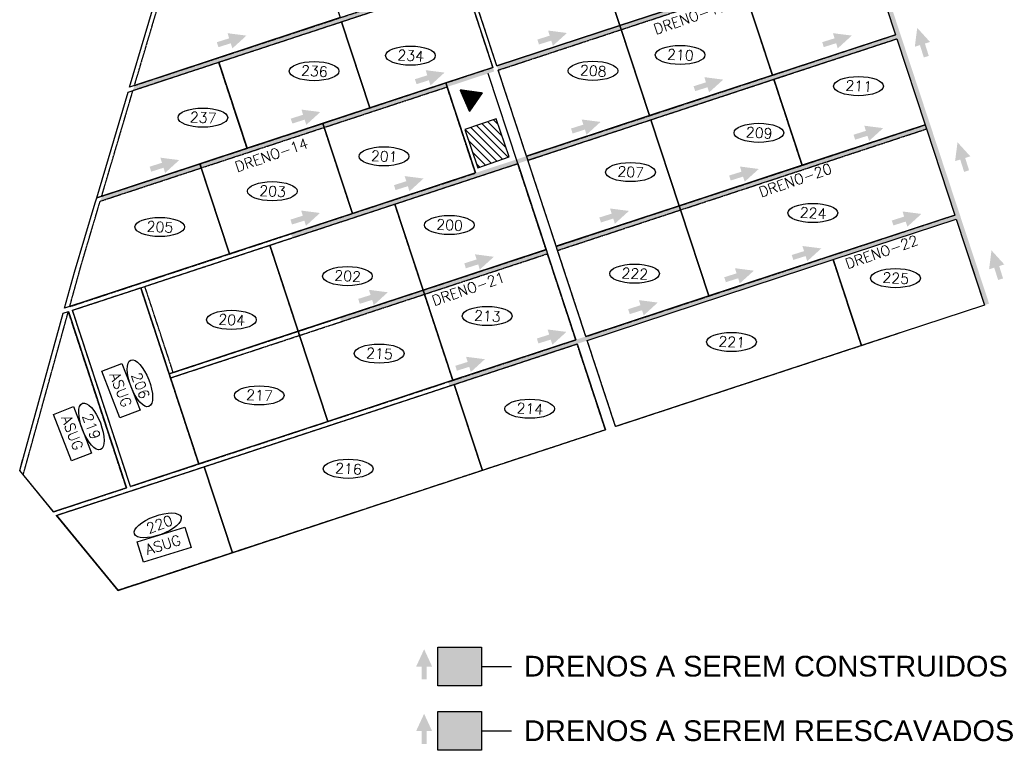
# Model space of a CAD drawing. Header units: millimetres. Extents: x 322588 to 326537, y 8937827 to 8940603.
# Tile 2 of 3: x 324254 to 326537, y 8937827 to 8939520. Entities that reach past the tile are written whole.
import ezdxf
from ezdxf.enums import TextEntityAlignment as Align

# ---------------------------------------------------------------- set-up
doc = ezdxf.new("R2010")
doc.units = ezdxf.units.MM
doc.linetypes.add('DASHED2', pattern=[0.3, 0.2, -0.1])
for name, color, linetype in [('CORR', 7, 'DASHED2'), ('EB', 160, 'Continuous'), ('HATCH VERDE', 3, 'Continuous'), ('HATCH VERMELHA', 1, 'Continuous'), ('LOTE', 7, 'DASHED2'), ('NOVA MALHA', 1, 'Continuous'), ('PA-LOTE', 7, 'Continuous'), ('PA-NUM-LOTE-5', 3, 'Continuous'), ('RC', 4, 'Continuous')]:
    doc.layers.add(name, color=color, linetype=linetype)
doc.styles.add('140CL', font='simplex.shx')
doc.styles.get("Standard").update_dxf_attribs({"font": 'arial.ttf'})

# ---------------------------------------------------------------- blocks, each defined once
blk = doc.blocks.new('*X2')
at = {"color": 0}
for p, q in [((314585.2, 8920098.4), (314608.1, 8920121.3)), ((314585.2, 8920098.6), (314608, 8920121.3)), ((314585.3, 8920099.2), (314607.6, 8920121.6)), ((314585.3, 8920099), (314607.7, 8920121.5)), ((314585.3, 8920098.8), (314607.9, 8920121.4)), ((314585.4, 8920100.1), (314607.2, 8920121.9)), ((314585.4, 8920099.9), (314607.3, 8920121.8)), ((314585.4, 8920099.7), (314607.4, 8920121.7)), ((314585.4, 8920099.5), (314607.5, 8920121.6)), ((314585.5, 8920100.7), (314606.9, 8920122.1)), ((314585.5, 8920100.5), (314607, 8920122)), ((314585.5, 8920100.3), (314607.1, 8920121.9)), ((314585.6, 8920101.5), (314606.5, 8920122.4)), ((314585.6, 8920101.3), (314606.6, 8920122.3)), ((314585.6, 8920100.9), (314606.8, 8920122.2)), ((314585.6, 8920101.1), (314606.7, 8920122.2)), ((314585.7, 8920102.3), (314606.1, 8920122.7)), ((314585.7, 8920102.1), (314606.2, 8920122.6)), ((314585.7, 8920101.9), (314606.3, 8920122.5)), ((314585.7, 8920101.7), (314606.4, 8920122.4)), ((314585.8, 8920102.9), (314605.8, 8920122.9)), ((314585.8, 8920102.7), (314605.9, 8920122.8)), ((314585.8, 8920102.5), (314606, 8920122.7)), ((314585.9, 8920103.8), (314605.4, 8920123.2)), ((314585.9, 8920103.6), (314605.5, 8920123.1)), ((314585.9, 8920103.1), (314605.7, 8920123)), ((314585.9, 8920103.3), (314605.6, 8920123)), ((314586, 8920104.4), (314605.1, 8920123.4)), ((314586, 8920104), (314605.3, 8920123.3)), ((314586, 8920104.2), (314605.2, 8920123.3)), ((314586.1, 8920105.2), (314604.6, 8920123.7)), ((314586.1, 8920105), (314604.7, 8920123.6)), ((314586.1, 8920104.6), (314605, 8920123.5)), ((314586.1, 8920104.8), (314604.8, 8920123.5)), ((314586.2, 8920105.8), (314604.3, 8920123.9)), ((314586.2, 8920105.4), (314604.5, 8920123.8)), ((314586.2, 8920105.6), (314604.4, 8920123.8)), ((314586.3, 8920106.6), (314603.9, 8920124.2)), ((314586.3, 8920106.2), (314604.1, 8920124.1)), ((314586.3, 8920106.4), (314604, 8920124.1)), ((314586.3, 8920106), (314604.2, 8920124)), ((314586.4, 8920107), (314603.7, 8920124.4)), ((314586.4, 8920107.2), (314603.6, 8920124.4)), ((314586.4, 8920106.8), (314603.8, 8920124.3)), ((314586.5, 8920108.1), (314603.2, 8920124.7)), ((314586.5, 8920107.6), (314603.4, 8920124.6)), ((314586.5, 8920107.9), (314603.3, 8920124.6)), ((314586.5, 8920107.4), (314603.5, 8920124.5)), ((314586.6, 8920108.9), (314602.8, 8920125)), ((314586.6, 8920108.5), (314603, 8920124.9)), ((314586.6, 8920108.7), (314602.9, 8920124.9)), ((314586.6, 8920108.3), (314603.1, 8920124.8)), ((314586.7, 8920109.3), (314602.6, 8920125.2)), ((314586.7, 8920109.5), (314602.5, 8920125.2)), ((314586.7, 8920109.1), (314602.7, 8920125.1)), ((314586.8, 8920110.3), (314602.1, 8920125.5)), ((314586.8, 8920109.9), (314602.3, 8920125.4)), ((314586.8, 8920110.1), (314602.2, 8920125.4)), ((314586.8, 8920109.7), (314602.4, 8920125.3)), ((314586.9, 8920110.7), (314601.8, 8920125.7)), ((314586.9, 8920110.9), (314601.7, 8920125.7)), ((314586.9, 8920110.5), (314602, 8920125.6)), ((314587, 8920111.5), (314601.4, 8920126)), ((314587, 8920111.7), (314601.3, 8920126)), ((314587, 8920111.3), (314601.5, 8920125.9)), ((314587, 8920111.1), (314601.6, 8920125.8)), ((314587.1, 8920112.4), (314601, 8920126.3)), ((314587.1, 8920112.2), (314601.1, 8920126.2)), ((314587.1, 8920112), (314601.2, 8920126.1)), ((314587.2, 8920113), (314600.7, 8920126.5)), ((314587.2, 8920113.2), (314600.6, 8920126.5)), ((314587.2, 8920112.8), (314600.8, 8920126.4)), ((314587.2, 8920112.6), (314600.9, 8920126.3)), ((314587.3, 8920113.8), (314600.3, 8920126.8)), ((314587.3, 8920114), (314600.2, 8920126.8)), ((314587.3, 8920113.6), (314600.4, 8920126.7)), ((314587.3, 8920113.4), (314600.5, 8920126.6)), ((314587.4, 8920114.6), (314599.9, 8920127.1)), ((314587.4, 8920114.4), (314600, 8920127)), ((314587.4, 8920114.2), (314600.1, 8920126.9)), ((314587.5, 8920115.4), (314599.5, 8920127.4)), ((314587.5, 8920115.2), (314599.6, 8920127.3)), ((314587.5, 8920115), (314599.7, 8920127.2)), ((314587.5, 8920114.8), (314599.8, 8920127.1)), ((314587.6, 8920116), (314599.2, 8920127.6)), ((314587.6, 8920115.8), (314599.3, 8920127.5)), ((314587.6, 8920115.6), (314599.4, 8920127.4)), ((314587.7, 8920116.9), (314598.7, 8920127.9)), ((314587.7, 8920116.7), (314598.8, 8920127.8)), ((314587.7, 8920116.5), (314598.9, 8920127.7)), ((314587.7, 8920116.3), (314599.1, 8920127.6)), ((314587.8, 8920117.5), (314598.4, 8920128.1)), ((314587.8, 8920117.3), (314598.5, 8920128)), ((314587.8, 8920117.1), (314598.6, 8920127.9)), ((314587.9, 8920118.3), (314598, 8920128.4)), ((314587.9, 8920118.1), (314598.1, 8920128.3)), ((314587.9, 8920117.7), (314598.3, 8920128.2)), ((314587.9, 8920117.9), (314598.2, 8920128.2)), ((314588, 8920118.9), (314597.7, 8920128.6)), ((314588, 8920118.5), (314597.9, 8920128.5)), ((314588, 8920118.7), (314597.8, 8920128.5)), ((314588.1, 8920119.7), (314597.3, 8920128.9)), ((314588.1, 8920119.5), (314597.4, 8920128.8)), ((314588.1, 8920119.1), (314597.6, 8920128.7)), ((314588.1, 8920119.3), (314597.5, 8920128.7)), ((314588.2, 8920120.6), (314596.9, 8920129.2)), ((314588.2, 8920120.4), (314597, 8920129.1)), ((314588.2, 8920119.9), (314597.2, 8920129)), ((314588.2, 8920120.1), (314597.1, 8920129)), ((314588.3, 8920121.2), (314596.6, 8920129.4)), ((314588.3, 8920120.8), (314596.8, 8920129.3)), ((314588.3, 8920121), (314596.7, 8920129.3)), ((314588.4, 8920122), (314596.2, 8920129.7)), ((314588.4, 8920121.8), (314596.3, 8920129.6)), ((314588.4, 8920121.4), (314596.5, 8920129.5)), ((314588.4, 8920121.6), (314596.4, 8920129.5)), ((314588.5, 8920122.6), (314595.8, 8920129.9)), ((314588.5, 8920122.2), (314596, 8920129.8)), ((314588.5, 8920122.4), (314595.9, 8920129.8)), ((314588.6, 8920123.4), (314595.4, 8920130.2)), ((314588.6, 8920123), (314595.6, 8920130.1)), ((314588.6, 8920123.2), (314595.5, 8920130.1)), ((314588.6, 8920122.8), (314595.7, 8920130)), ((314588.7, 8920123.8), (314595.2, 8920130.4)), ((314588.7, 8920124), (314595.1, 8920130.4)), ((314588.7, 8920123.6), (314595.3, 8920130.3)), ((314588.8, 8920124.9), (314594.7, 8920130.7)), ((314588.8, 8920124.4), (314594.9, 8920130.6)), ((314588.8, 8920124.7), (314594.8, 8920130.6)), ((314588.8, 8920124.2), (314595, 8920130.5)), ((314588.9, 8920125.3), (314594.5, 8920130.9)), ((314588.9, 8920125.5), (314594.4, 8920130.9)), ((314588.9, 8920125.1), (314594.6, 8920130.8)), ((314589, 8920126.1), (314594.1, 8920131.2)), ((314589, 8920126.3), (314594, 8920131.2)), ((314589, 8920125.9), (314594.2, 8920131.1)), ((314589, 8920125.7), (314594.3, 8920131)), ((314589.1, 8920126.9), (314593.7, 8920131.5)), ((314589.1, 8920127.1), (314593.6, 8920131.5)), ((314589.1, 8920126.7), (314593.8, 8920131.4)), ((314589.1, 8920126.5), (314593.9, 8920131.3)), ((314589.2, 8920127.5), (314593.4, 8920131.7)), ((314589.2, 8920127.7), (314593.3, 8920131.7)), ((314589.2, 8920127.3), (314593.5, 8920131.6)), ((314589.3, 8920128.3), (314592.9, 8920132)), ((314589.3, 8920128.5), (314592.8, 8920132)), ((314589.3, 8920128.1), (314593, 8920131.9)), ((314589.3, 8920127.9), (314593.1, 8920131.8)), ((314589.4, 8920129.2), (314592.5, 8920132.3)), ((314589.4, 8920129), (314592.6, 8920132.2)), ((314589.4, 8920128.8), (314592.7, 8920132.1)), ((314589.5, 8920130), (314592.1, 8920132.6)), ((314589.5, 8920129.8), (314592.2, 8920132.5)), ((314589.5, 8920129.6), (314592.3, 8920132.4)), ((314589.5, 8920129.4), (314592.4, 8920132.3)), ((314589.6, 8920130.6), (314591.8, 8920132.8)), ((314589.6, 8920130.4), (314591.9, 8920132.7)), ((314589.6, 8920130.2), (314592, 8920132.6)), ((314589.7, 8920131.4), (314591.4, 8920133.1)), ((314589.7, 8920131.2), (314591.5, 8920133)), ((314589.7, 8920131), (314591.6, 8920132.9)), ((314589.7, 8920130.8), (314591.7, 8920132.8)), ((314589.8, 8920132), (314591.1, 8920133.3)), ((314589.8, 8920131.8), (314591.2, 8920133.2)), ((314589.8, 8920131.6), (314591.3, 8920133.1)), ((314589.9, 8920132.8), (314590.7, 8920133.6)), ((314589.9, 8920132.6), (314590.8, 8920133.5)), ((314589.9, 8920132.2), (314591, 8920133.4)), ((314589.9, 8920132.4), (314590.9, 8920133.4)), ((314590, 8920133.7), (314590.2, 8920133.9)), ((314590, 8920133.5), (314590.4, 8920133.8)), ((314590, 8920133.3), (314590.5, 8920133.7)), ((314590, 8920133.1), (314590.6, 8920133.6)), ((314590.1, 8920133.9), (314590.1, 8920133.9)), ((314583, 8920082.7), (314616, 8920115.6)), ((314583, 8920082.4), (314616.1, 8920115.6)), ((314583.1, 8920083.3), (314615.7, 8920115.9)), ((314583.1, 8920083.1), (314615.8, 8920115.8)), ((314583.1, 8920082.9), (314615.9, 8920115.7)), ((314583.1, 8920082.3), (314616.2, 8920115.5)), ((314583.2, 8920084.1), (314615.3, 8920116.2)), ((314583.2, 8920083.9), (314615.4, 8920116.1)), ((314583.2, 8920083.7), (314615.5, 8920116)), ((314583.2, 8920083.5), (314615.6, 8920115.9)), ((314583.3, 8920084.7), (314615, 8920116.4)), ((314583.3, 8920084.5), (314615.1, 8920116.3)), ((314583.3, 8920084.3), (314615.2, 8920116.2)), ((314583.4, 8920085.5), (314614.6, 8920116.7)), ((314583.4, 8920085.3), (314614.7, 8920116.6)), ((314583.4, 8920085.1), (314614.8, 8920116.5)), ((314583.4, 8920084.9), (314614.9, 8920116.4)), ((314583.4, 8920082.5), (314616.3, 8920115.4)), ((314583.5, 8920086.1), (314614.3, 8920116.9)), ((314583.5, 8920085.9), (314614.4, 8920116.8)), ((314583.5, 8920085.7), (314614.5, 8920116.7)), ((314583.6, 8920087), (314613.9, 8920117.2)), ((314583.6, 8920086.8), (314614, 8920117.1)), ((314583.6, 8920086.3), (314614.2, 8920117)), ((314583.6, 8920086.5), (314614.1, 8920117)), ((314583.7, 8920087.6), (314613.5, 8920117.4)), ((314583.7, 8920087.4), (314613.7, 8920117.3)), ((314583.7, 8920087.2), (314613.8, 8920117.2)), ((314583.7, 8920082.6), (314616.4, 8920115.3)), ((314583.8, 8920088.4), (314613.1, 8920117.7)), ((314583.8, 8920088.2), (314613.2, 8920117.6)), ((314583.8, 8920087.8), (314613.4, 8920117.5)), ((314583.8, 8920088), (314613.3, 8920117.5)), ((314583.9, 8920089.2), (314612.7, 8920118)), ((314583.9, 8920089), (314612.8, 8920117.9)), ((314583.9, 8920088.6), (314613, 8920117.8)), ((314583.9, 8920088.8), (314612.9, 8920117.8)), ((314584, 8920089.8), (314612.4, 8920118.2)), ((314584, 8920089.4), (314612.6, 8920118.1)), ((314584, 8920089.6), (314612.5, 8920118.1)), ((314584, 8920082.7), (314616.6, 8920115.3)), ((314584.1, 8920090.6), (314612, 8920118.5)), ((314584.1, 8920090.4), (314612.1, 8920118.4)), ((314584.1, 8920090), (314612.3, 8920118.3)), ((314584.1, 8920090.2), (314612.2, 8920118.3)), ((314584.2, 8920091.3), (314611.7, 8920118.7)), ((314584.2, 8920090.8), (314611.9, 8920118.6)), ((314584.2, 8920091.1), (314611.8, 8920118.6)), ((314584.3, 8920092.1), (314611.3, 8920119)), ((314584.3, 8920091.7), (314611.5, 8920118.9)), ((314584.3, 8920091.9), (314611.4, 8920118.9)), ((314584.3, 8920091.5), (314611.6, 8920118.8)), ((314584.3, 8920082.9), (314616.7, 8920115.2)), ((314584.4, 8920092.5), (314611.1, 8920119.2)), ((314584.4, 8920092.7), (314611, 8920119.2)), ((314584.4, 8920092.3), (314611.2, 8920119.1)), ((314584.5, 8920093.5), (314610.5, 8920119.5)), ((314584.5, 8920093.1), (314610.8, 8920119.4)), ((314584.5, 8920093.3), (314610.6, 8920119.4)), ((314584.5, 8920092.9), (314610.9, 8920119.3)), ((314584.6, 8920093.9), (314610.3, 8920119.7)), ((314584.6, 8920094.1), (314610.2, 8920119.7)), ((314584.6, 8920093.7), (314610.4, 8920119.6)), ((314584.6, 8920083), (314616.8, 8920115.1)), ((314584.7, 8920094.7), (314609.9, 8920120)), ((314584.7, 8920094.9), (314609.8, 8920120)), ((314584.7, 8920094.5), (314610, 8920119.9)), ((314584.7, 8920094.3), (314610.1, 8920119.8)), ((314584.8, 8920095.6), (314609.5, 8920120.3)), ((314584.8, 8920095.8), (314609.4, 8920120.3)), ((314584.8, 8920095.4), (314609.6, 8920120.2)), ((314584.8, 8920095.2), (314609.7, 8920120.1)), ((314584.9, 8920096.2), (314609.2, 8920120.5)), ((314584.9, 8920096.4), (314609.1, 8920120.5)), ((314584.9, 8920096), (314609.3, 8920120.4)), ((314584.9, 8920083.1), (314616.9, 8920115.1)), ((314585, 8920097), (314608.8, 8920120.8)), ((314585, 8920097.2), (314608.7, 8920120.8)), ((314585, 8920096.8), (314608.9, 8920120.7)), ((314585, 8920096.6), (314609, 8920120.6)), ((314585.1, 8920097.8), (314608.4, 8920121.1)), ((314585.1, 8920097.6), (314608.5, 8920121)), ((314585.1, 8920097.4), (314608.6, 8920120.9)), ((314585.2, 8920098.2), (314608.2, 8920121.2)), ((314585.2, 8920098), (314608.3, 8920121.1)), ((314585.3, 8920083.3), (314617, 8920115)), ((314585.6, 8920083.4), (314617.1, 8920114.9)), ((314585.9, 8920083.5), (314617.2, 8920114.8)), ((314586.2, 8920083.7), (314617.3, 8920114.8)), ((314586.5, 8920083.8), (314617.4, 8920114.7)), ((314586.8, 8920084), (314617.5, 8920114.6)), ((314587.1, 8920084.1), (314617.6, 8920114.5)), ((314587.4, 8920084.2), (314617.7, 8920114.5)), ((314587.8, 8920084.4), (314617.8, 8920114.4)), ((314588.1, 8920084.5), (314617.9, 8920114.3)), ((314588.4, 8920084.6), (314618, 8920114.2)), ((314588.7, 8920084.8), (314618.1, 8920114.2)), ((314589, 8920084.9), (314618.2, 8920114.1)), ((314589.3, 8920085), (314618.3, 8920114)), ((314589.6, 8920085.2), (314618.4, 8920114)), ((314589.9, 8920085.3), (314618.5, 8920113.9)), ((314590.3, 8920085.4), (314618.6, 8920113.8)), ((314590.6, 8920085.6), (314618.7, 8920113.7)), ((314590.9, 8920085.7), (314618.8, 8920113.7)), ((314591.2, 8920085.9), (314618.9, 8920113.6)), ((314591.5, 8920086), (314619, 8920113.5)), ((314591.8, 8920086.1), (314619.1, 8920113.4)), ((314592.1, 8920086.3), (314619.2, 8920113.4)), ((314592.4, 8920086.4), (314619.3, 8920113.3)), ((314592.8, 8920086.5), (314619.5, 8920113.2)), ((314593.1, 8920086.7), (314619.6, 8920113.1)), ((314593.4, 8920086.8), (314619.7, 8920113.1)), ((314593.7, 8920086.9), (314619.8, 8920113)), ((314594, 8920087.1), (314619.9, 8920112.9)), ((314594.3, 8920087.2), (314620, 8920112.9)), ((314594.6, 8920087.3), (314620.1, 8920112.8)), ((314594.9, 8920087.5), (314620.2, 8920112.7)), ((314595.3, 8920087.6), (314620.3, 8920112.6)), ((314595.6, 8920087.8), (314620.4, 8920112.6)), ((314595.9, 8920087.9), (314620.5, 8920112.5)), ((314596.2, 8920088), (314620.6, 8920112.4)), ((314596.5, 8920088.2), (314620.7, 8920112.3)), ((314596.8, 8920088.3), (314620.8, 8920112.3)), ((314597.1, 8920088.4), (314620.9, 8920112.2)), ((314597.4, 8920088.6), (314621, 8920112.1)), ((314597.8, 8920088.7), (314621.1, 8920112.1)), ((314598.1, 8920088.8), (314621.2, 8920112)), ((314598.4, 8920089), (314621.3, 8920111.9)), ((314598.7, 8920089.1), (314621.4, 8920111.8)), ((314599, 8920089.2), (314621.5, 8920111.8)), ((314599.3, 8920089.4), (314621.6, 8920111.7)), ((314599.6, 8920089.5), (314621.7, 8920111.6)), ((314599.9, 8920089.6), (314621.8, 8920111.5)), ((314600.3, 8920089.8), (314621.9, 8920111.5)), ((314600.6, 8920089.9), (314622, 8920111.4)), ((314600.9, 8920090.1), (314622.1, 8920111.3)), ((314601.2, 8920090.2), (314622.2, 8920111.2)), ((314601.5, 8920090.3), (314622.4, 8920111.2)), ((314601.8, 8920090.5), (314622.5, 8920111.1)), ((314602.1, 8920090.6), (314622.6, 8920111)), ((314602.4, 8920090.7), (314622.7, 8920111)), ((314602.8, 8920090.9), (314622.8, 8920110.9)), ((314603.1, 8920091), (314622.9, 8920110.8)), ((314603.4, 8920091.1), (314623, 8920110.7)), ((314603.7, 8920091.3), (314623.1, 8920110.7)), ((314604, 8920091.4), (314623.2, 8920110.6)), ((314604.3, 8920091.5), (314623.3, 8920110.5)), ((314604.6, 8920091.7), (314623.4, 8920110.4)), ((314604.9, 8920091.8), (314623.5, 8920110.4)), ((314605.3, 8920092), (314623.6, 8920110.3)), ((314605.6, 8920092.1), (314623.7, 8920110.2)), ((314605.9, 8920092.2), (314623.8, 8920110.1)), ((314606.2, 8920092.4), (314623.9, 8920110.1)), ((314606.5, 8920092.5), (314624, 8920110)), ((314606.8, 8920092.6), (314624.1, 8920109.9)), ((314607.1, 8920092.8), (314624.2, 8920109.9)), ((314607.4, 8920092.9), (314624.3, 8920109.8)), ((314607.8, 8920093), (314624.4, 8920109.7)), ((314608.1, 8920093.2), (314624.5, 8920109.6)), ((314608.4, 8920093.3), (314624.6, 8920109.6)), ((314608.7, 8920093.4), (314624.7, 8920109.5)), ((314609, 8920093.6), (314624.8, 8920109.4)), ((314609.3, 8920093.7), (314624.9, 8920109.3)), ((314609.6, 8920093.9), (314625, 8920109.3)), ((314609.9, 8920094), (314625.1, 8920109.2)), ((314610.3, 8920094.1), (314625.3, 8920109.1)), ((314610.6, 8920094.3), (314625.4, 8920109)), ((314610.9, 8920094.4), (314625.5, 8920109)), ((314611.2, 8920094.5), (314625.6, 8920108.9)), ((314611.5, 8920094.7), (314625.7, 8920108.8)), ((314611.8, 8920094.8), (314625.8, 8920108.8)), ((314612.1, 8920094.9), (314625.9, 8920108.7)), ((314612.4, 8920095.1), (314626, 8920108.6)), ((314612.8, 8920095.2), (314626.1, 8920108.5)), ((314613.1, 8920095.3), (314626.2, 8920108.5)), ((314613.4, 8920095.5), (314626.3, 8920108.4)), ((314613.7, 8920095.6), (314626.4, 8920108.3)), ((314614, 8920095.8), (314626.5, 8920108.2)), ((314614.3, 8920095.9), (314626.6, 8920108.2)), ((314614.6, 8920096), (314626.7, 8920108.1)), ((314614.9, 8920096.2), (314626.8, 8920108)), ((314615.3, 8920096.3), (314626.9, 8920108)), ((314615.6, 8920096.4), (314627, 8920107.9)), ((314615.9, 8920096.6), (314627.1, 8920107.8)), ((314616.2, 8920096.7), (314627.2, 8920107.7)), ((314616.5, 8920096.8), (314627.3, 8920107.7)), ((314616.8, 8920097), (314627.4, 8920107.6)), ((314617.1, 8920097.1), (314627.5, 8920107.5)), ((314617.4, 8920097.2), (314627.6, 8920107.4)), ((314617.8, 8920097.4), (314627.7, 8920107.4)), ((314618.1, 8920097.5), (314627.8, 8920107.3)), ((314618.4, 8920097.7), (314627.9, 8920107.2)), ((314618.7, 8920097.8), (314628, 8920107.1)), ((314619, 8920097.9), (314628.2, 8920107.1)), ((314619.3, 8920098.1), (314628.3, 8920107)), ((314619.6, 8920098.2), (314628.4, 8920106.9)), ((314619.9, 8920098.3), (314628.5, 8920106.9)), ((314620.3, 8920098.5), (314628.6, 8920106.8)), ((314620.6, 8920098.6), (314628.7, 8920106.7)), ((314620.9, 8920098.7), (314628.8, 8920106.6)), ((314621.2, 8920098.9), (314628.9, 8920106.6)), ((314621.5, 8920099), (314629, 8920106.5)), ((314621.8, 8920099.1), (314629.1, 8920106.4)), ((314622.1, 8920099.3), (314629.2, 8920106.3)), ((314622.4, 8920099.4), (314629.3, 8920106.3)), ((314622.8, 8920099.6), (314629.4, 8920106.2)), ((314623.1, 8920099.7), (314629.5, 8920106.1)), ((314623.4, 8920099.8), (314629.6, 8920106)), ((314623.7, 8920100), (314629.7, 8920106)), ((314624, 8920100.1), (314629.8, 8920105.9)), ((314624.3, 8920100.2), (314629.9, 8920105.8)), ((314624.6, 8920100.4), (314630, 8920105.8)), ((314624.9, 8920100.5), (314630.1, 8920105.7)), ((314625.3, 8920100.6), (314630.2, 8920105.6)), ((314625.6, 8920100.8), (314630.3, 8920105.5)), ((314625.9, 8920100.9), (314630.4, 8920105.5)), ((314626.2, 8920101), (314630.5, 8920105.4)), ((314626.5, 8920101.2), (314630.6, 8920105.3)), ((314626.8, 8920101.3), (314630.7, 8920105.2)), ((314627.1, 8920101.5), (314630.8, 8920105.2)), ((314627.4, 8920101.6), (314630.9, 8920105.1)), ((314627.8, 8920101.7), (314631.1, 8920105)), ((314628.1, 8920101.9), (314631.2, 8920104.9)), ((314628.4, 8920102), (314631.3, 8920104.9)), ((314628.7, 8920102.1), (314631.4, 8920104.8)), ((314629, 8920102.3), (314631.5, 8920104.7)), ((314629.3, 8920102.4), (314631.6, 8920104.7)), ((314629.6, 8920102.5), (314631.7, 8920104.6)), ((314629.9, 8920102.7), (314631.8, 8920104.5)), ((314630.3, 8920102.8), (314631.9, 8920104.4)), ((314630.6, 8920102.9), (314632, 8920104.4)), ((314630.9, 8920103.1), (314632.1, 8920104.3)), ((314631.2, 8920103.2), (314632.2, 8920104.2)), ((314631.5, 8920103.4), (314632.3, 8920104.1)), ((314631.8, 8920103.5), (314632.4, 8920104.1)), ((314632.1, 8920103.6), (314632.5, 8920104)), ((314632.4, 8920103.8), (314632.6, 8920103.9))]:
    blk.add_line(p, q, dxfattribs=at)
blk = doc.blocks.new('*X1')
at = {"color": 0}
for p, q in [((314666.1, 8920120.3), (314739.5, 8920193.6)), ((314652.5, 8920159.7), (314663.3, 8920170.5)), ((314657, 8920146.6), (314690.3, 8920179.9)), ((314661.6, 8920133.4), (314717.3, 8920189.2)), ((314670.7, 8920107.2), (314744, 8920180.5)), ((314675.2, 8920094), (314748.6, 8920167.4)), ((314701.2, 8920102.4), (314753.1, 8920154.2)), ((314728.3, 8920111.7), (314757.6, 8920141.1)), ((314755.3, 8920121.1), (314762.2, 8920128))]:
    blk.add_line(p, q, dxfattribs=at)

msp = doc.modelspace()

# ---------------------------------------------------------------- hatches: boundary and pattern name
at = {"layer": 'HATCH VERDE'}
h = msp.add_hatch(color=256, dxfattribs=at)
h.paths.add_polyline_path([(326054.7, 8940218.4), (325835.4, 8940265.6), (325663.6, 8940207.7), (325649.5, 8940202.9), (324661.1, 8939877.5), (324657.6, 8939865.8), (325662.6, 8940196.7), (325835.4, 8940253.6), (326046, 8940208.3), (326490.6, 8938858.5), (326501.5, 8938862.1)])
h.paths.add_polyline_path([(326287.3, 8939475.9), (326284.1, 8939485.4), (324883.2, 8939024.2), (324886.4, 8939014.7)], flags=17)
h.paths.add_polyline_path([(326149.6, 8939893.8), (326146.5, 8939903.3), (324520.4, 8939367.9), (324516.9, 8939356.3)])
h.paths.add_polyline_path([(326022.1, 8938925.4), (326019, 8938934.9), (325400.8, 8938731.3), (325403.9, 8938721.8)])
for points in [[(326334.9, 8939501.2), (326329.3, 8939457.5), (326341.2, 8939461.3), (326350.2, 8939432.7), (326361.7, 8939436.3), (326352.7, 8939464.9), (326364.6, 8939468.6)], [(324779.8, 8939483.3), (324736.1, 8939488.9), (324739.8, 8939477), (324711.2, 8939468), (324714.8, 8939456.5), (324743.4, 8939465.5), (324747.2, 8939453.6)], [(326183.2, 8939483.4), (326139.5, 8939489), (326143.3, 8939477.1), (326114.6, 8939468.1), (326118.3, 8939456.7), (326146.9, 8939465.7), (326150.6, 8939453.7)], [(325885.1, 8939381.3), (325841.4, 8939387), (325845.1, 8939375), (325816.5, 8939366), (325820.1, 8939354.6), (325848.7, 8939363.6), (325852.5, 8939351.7)], [(325600.8, 8939283.3), (325557.1, 8939288.9), (325560.9, 8939277), (325532.3, 8939268), (325535.9, 8939256.5), (325564.5, 8939265.5), (325568.2, 8939253.6)], [(326428.3, 8939236.1), (326422.7, 8939192.4), (326434.6, 8939196.1), (326443.6, 8939167.5), (326455.1, 8939171.1), (326446.1, 8939199.7), (326458, 8939203.5)], [(325190.4, 8939152.1), (325146.7, 8939157.7), (325150.5, 8939145.8), (325121.9, 8939136.8), (325125.5, 8939125.3), (325154.1, 8939134.3), (325157.8, 8939122.4)], [(324950.4, 8939072.2), (324906.7, 8939077.8), (324910.5, 8939065.9), (324881.9, 8939056.9), (324885.5, 8939045.5), (324914.1, 8939054.5), (324917.8, 8939042.5)], [(326507.1, 8938985.5), (326501.5, 8938941.7), (326513.4, 8938945.5), (326522.4, 8938916.9), (326533.9, 8938920.5), (326524.9, 8938949.1), (326536.8, 8938952.9)], [(325956.2, 8938938.5), (325912.4, 8938944.2), (325916.2, 8938932.3), (325887.6, 8938923.3), (325891.2, 8938911.8), (325919.8, 8938920.8), (325923.5, 8938908.9)], [(325733.4, 8938864.6), (325689.7, 8938870.2), (325693.4, 8938858.3), (325664.8, 8938849.3), (325668.4, 8938837.8), (325697, 8938846.8), (325700.8, 8938834.9)], [(325521.7, 8938796.6), (325478, 8938802.2), (325481.7, 8938790.3), (325453.1, 8938781.3), (325456.7, 8938769.8), (325485.3, 8938778.8), (325489.1, 8938766.9)], [(325191.7, 8937911.4), (325173.2, 8937871.4), (325185.7, 8937871.4), (325185.7, 8937841.4), (325197.7, 8937841.4), (325197.7, 8937871.4), (325210.2, 8937871.4)], [(325223.9, 8937916.5), (325223.9, 8937826.8), (325324.6, 8937826.8), (325324.6, 8937916.5)]]:
    msp.add_hatch(color=256, dxfattribs=at).paths.add_polyline_path(points)
at = {"layer": 'HATCH VERMELHA'}
h = msp.add_hatch(color=256, dxfattribs=at)
h.paths.add_polyline_path([(325511.1, 8939915.2), (325511.1, 8939915.2), (325507.9, 8939924.7), (325223, 8939830.9), (325223, 8939830.9), (325226.1, 8939821.4)])
h.paths.add_polyline_path([(325796, 8940009), (325796, 8940009), (325792.9, 8940018.5), (325507.9, 8939924.7), (325511.1, 8939915.2), (325511.1, 8939915.2)])
h.paths.add_polyline_path([(326081, 8940102.8), (326077.8, 8940112.3), (325792.9, 8940018.5), (325796, 8940009), (325796, 8940009)])
h.paths.add_polyline_path([(326425, 8939058), (326421.9, 8939067.5), (326019, 8938934.9), (326022.1, 8938925.4)])
h.paths.add_polyline_path([(325403.9, 8938721.8), (325400.8, 8938731.3), (325247.6, 8938680.9), (325250.7, 8938671.4)])
h.paths.add_polyline_path([(325360.6, 8939412.9), (325363.7, 8939403.4), (326218.6, 8939684.9), (326215.4, 8939694.4)])
h.paths.add_polyline_path([(325354.2, 8939400.3), (325351.1, 8939409.8), (324444.3, 8939111.2), (324440.8, 8939099.6)])
h.paths.add_polyline_path([(325498.2, 8938995), (325501.3, 8938985.5), (326356.2, 8939267), (326353, 8939276.5)])
h.paths.add_polyline_path([(325477.6, 8938977.7), (325474.4, 8938987.2), (324996.4, 8938829.8), (324999.5, 8938820.3)])
for points in [[(325522.9, 8939489.4), (325479.2, 8939495.1), (325482.9, 8939483.2), (325454.3, 8939474.2), (325457.9, 8939462.7), (325486.5, 8939471.7), (325490.3, 8939459.8)], [(325239.1, 8939397.6), (325195.4, 8939403.2), (325199.1, 8939391.3), (325170.5, 8939382.3), (325174.1, 8939370.8), (325202.7, 8939379.8), (325206.5, 8939367.9)], [(324951.1, 8939306.2), (324907.4, 8939311.8), (324911.2, 8939299.9), (324882.6, 8939290.9), (324886.2, 8939279.5), (324914.8, 8939288.5), (324918.5, 8939276.5)], [(326255.9, 8939268.9), (326212.2, 8939274.5), (326215.9, 8939262.6), (326187.3, 8939253.6), (326190.9, 8939242.1), (326219.5, 8939251.1), (326223.3, 8939239.2)], [(324624, 8939194.8), (324580.3, 8939200.4), (324584, 8939188.5), (324555.4, 8939179.5), (324559, 8939168), (324587.6, 8939177), (324591.4, 8939165.1)], [(325967.5, 8939174.2), (325923.8, 8939179.9), (325927.6, 8939168), (325898.9, 8939159), (325902.5, 8939147.5), (325931.2, 8939156.5), (325934.9, 8939144.6)], [(325666.6, 8939077), (325622.8, 8939082.6), (325626.6, 8939070.7), (325598, 8939061.7), (325601.6, 8939050.2), (325630.2, 8939059.2), (325634, 8939047.3)], [(326344.6, 8939070), (326300.9, 8939075.7), (326304.6, 8939063.8), (326276, 8939054.8), (326279.6, 8939043.3), (326308.2, 8939052.3), (326312, 8939040.4)], [(325353.4, 8938970.7), (325309.7, 8938976.4), (325313.5, 8938964.5), (325284.9, 8938955.5), (325288.5, 8938944), (325317.1, 8938953), (325320.8, 8938941.1)], [(326112.6, 8938990.1), (326068.8, 8938995.7), (326072.6, 8938983.8), (326044, 8938974.8), (326047.6, 8938963.4), (326076.2, 8938972.4), (326079.9, 8938960.4)], [(325107.6, 8938888.4), (325063.9, 8938894.1), (325067.6, 8938882.1), (325039, 8938873.1), (325042.6, 8938861.7), (325071.2, 8938870.7), (325075, 8938858.8)], [(325332.7, 8938733.3), (325289, 8938738.9), (325292.7, 8938727), (325264.1, 8938718), (325267.7, 8938706.6), (325296.3, 8938715.6), (325300.1, 8938703.6)], [(325324.6, 8937976.4), (325324.6, 8938066.1), (325223.9, 8938066.1), (325223.9, 8937976.4)], [(325191.8, 8938061), (325173.3, 8938021), (325185.8, 8938021), (325185.8, 8937991), (325197.8, 8937991), (325197.8, 8938021), (325210.3, 8938021)]]:
    msp.add_hatch(color=256, dxfattribs=at).paths.add_polyline_path(points)

# ---------------------------------------------------------------- linework, layer by layer
at = {"layer": 'CORR'}
for p, q in [((325363.7, 8939403.4), (326218.6, 8939684.9)), ((324520.4, 8939367.9), (325282.3, 8939618.8)), ((324516.9, 8939356.3), (325285.4, 8939609.3)), ((324520.4, 8939367.9), (324593.1, 8939612.9)), ((325351.1, 8939409.8), (325285.4, 8939609.3)), ((325360.6, 8939412.9), (325294.9, 8939612.4)), ((325429.4, 8939204), (326284.3, 8939485.4)), ((325432.5, 8939194.5), (326287.4, 8939475.9)), ((324444.3, 8939111.2), (325351.1, 8939409.8)), ((325498.2, 8938995), (325363.7, 8939403.4)), ((324440.8, 8939099.6), (325245, 8939364.4)), ((325310.7, 8939164.9), (325245, 8939364.4)), ((324444.3, 8939111.2), (324516.9, 8939356.3)), ((325498.2, 8938995), (326353.1, 8939276.5)), ((325501.3, 8938985.5), (326356.2, 8939267)), ((324834.1, 8938997.5), (325408.8, 8939186.7)), ((325474.5, 8938987.2), (325408.8, 8939186.7)), ((324370.2, 8938855.3), (325310.7, 8939164.9)), ((324396.1, 8938949), (324440.8, 8939099.6)), ((325567, 8938786), (326421.9, 8939067.5)), ((324544.4, 8938902.1), (324834.1, 8938997.5)), ((324899.8, 8938798), (325474.5, 8938987.2)), ((324902.9, 8938788.5), (325477.6, 8938977.7)), ((325543.3, 8938778.2), (325477.6, 8938977.7)), ((325567, 8938786), (325501.3, 8938985.5)), ((324370.2, 8938855.3), (324396.2, 8938949.2)), ((324376.5, 8938846.8), (324534.9, 8938899)), ((324600.6, 8938699.5), (324534.9, 8938899)), ((324610.1, 8938702.6), (324544.4, 8938902.1)), ((324299.8, 8938600.4), (324367, 8938843.7)), ((324432.7, 8938644.2), (324367, 8938843.7)), ((324442.2, 8938647.3), (324376.5, 8938846.8)), ((324610.1, 8938702.6), (324899.8, 8938798)), ((326296.4, 8938794.6), (325635.8, 8938577.1)), ((324603.7, 8938690), (324902.9, 8938788.5)), ((324968.6, 8938589), (325543.3, 8938778.2)), ((325635.8, 8938577.1), (325570.1, 8938776.6)), ((324971.7, 8938579.5), (325546.4, 8938768.7)), ((325612.1, 8938569.3), (325546.4, 8938768.7)), ((324603.7, 8938690), (324600.6, 8938699.5)), ((324501.5, 8938435.2), (324432.7, 8938644.2)), ((324511, 8938438.4), (324442.2, 8938647.3)), ((324262.4, 8938465.2), (324299.8, 8938600.4)), ((324669.4, 8938490.5), (324968.6, 8938589)), ((324339.4, 8938371.4), (324971.7, 8938579.5)), ((325612.1, 8938569.3), (325037.4, 8938380.1)), ((324511, 8938438.4), (324669.4, 8938490.5)), ((324262.4, 8938465.2), (324332.6, 8938379.6)), ((324332.6, 8938379.6), (324501.5, 8938435.2)), ((324339.4, 8938371.4), (324482.3, 8938197.3)), ((325037.4, 8938380.1), (324482.3, 8938197.3))]:
    msp.add_line(p, q, dxfattribs=at)
at = {"layer": 'EB', "linetype": 'Continuous'}
for p, q in [((325275, 8939357.8), (325326.7, 8939350.7)), ((325275, 8939357.8), (325296.6, 8939308.1)), ((325326.7, 8939350.7), (325296.6, 8939308.1))]:
    msp.add_line(p, q, dxfattribs=at)
at = {"layer": 'HATCH VERDE'}
msp.add_line((325324.6, 8937871.6), (325394.6, 8937871.6), dxfattribs=at)
msp.add_lwpolyline([(325223.9, 8937916.5), (325324.6, 8937916.5), (325324.6, 8937826.8), (325223.9, 8937826.8)], close=True, dxfattribs=at)
at = {"layer": 'HATCH VERMELHA'}
msp.add_line((325324.6, 8938021.2), (325394.6, 8938021.2), dxfattribs=at)
msp.add_lwpolyline([(325223.9, 8938066.1), (325324.6, 8938066.1), (325324.6, 8937976.4), (325223.9, 8937976.4)], close=True, dxfattribs=at)
at = {"layer": 'LOTE'}
for p, q in [((325645.5, 8939506.8), (325579.9, 8939706.2)), ((325999.3, 8939391.6), (325933.6, 8939591.1)), ((325066.1, 8939316), (325000.5, 8939515.5)), ((325714.4, 8939297.8), (325648.7, 8939497.3)), ((324781.2, 8939222.2), (324715.5, 8939421.6)), ((325310.7, 8939164.9), (325245, 8939364.4)), ((326068.1, 8939182.7), (326002.4, 8939382.1)), ((325783.2, 8939088.8), (325717.5, 8939288.3)), ((325025.7, 8939071.1), (324960, 8939270.5)), ((324740.8, 8938977.2), (324675.1, 8939176.7)), ((325189.5, 8938893.4), (325123.8, 8939092.8)), ((325852, 8938879.9), (325786.3, 8939079.3)), ((324899.8, 8938798), (324834.1, 8938997.5)), ((326205.7, 8938764.7), (326140, 8938964.2)), ((325258.3, 8938684.4), (325192.6, 8938883.9)), ((324968.6, 8938589), (324902.9, 8938788.5)), ((324669.4, 8938490.5), (324603.7, 8938690)), ((325327.1, 8938475.4), (325261.4, 8938674.9)), ((324747.7, 8938284.7), (324682, 8938484.1))]:
    msp.add_line(p, q, dxfattribs=at)
at = {"layer": 'PA-LOTE'}
for p, q in [((325066.1, 8939316), (325030, 8939425.9)), ((325278.8, 8939261.7), (325241.9, 8939373.9)), ((324781.2, 8939222.2), (324756.2, 8939298.1)), ((325025.7, 8939071.1), (324956.9, 8939280)), ((326068.1, 8939182.7), (326353, 8939276.5)), ((326353, 8939276.5), (326356.2, 8939267)), ((326356.2, 8939267), (326421.8, 8939067.5)), ((326356.2, 8939267), (326421.8, 8939067.5)), ((324740.8, 8938977.3), (324671.9, 8939186.2))]:
    msp.add_line(p, q, dxfattribs=at)
for points in [[(325864.8, 8939800.1), (325930.5, 8939600.6), (325645.5, 8939506.8), (325579.9, 8939706.2), (325864.8, 8939800.1)], [(324508.8, 8939364.1), (324581.5, 8939609.1), (324584.9, 8939620.8), (324928.5, 8939733.9), (324931.7, 8939724.4), (324997.3, 8939525), (324508.8, 8939364.1)], [(325579.9, 8939706.2), (325645.5, 8939506.8), (325360.6, 8939412.9), (325294.9, 8939612.4), (325579.9, 8939706.2)], [(325999.3, 8939391.6), (325933.6, 8939591.1), (325930.5, 8939600.6), (326215.4, 8939694.4), (326218.6, 8939684.9), (326284.2, 8939485.4), (325999.3, 8939391.6)], [(326215.4, 8939694.4), (326215.4, 8939694.4), (326218.6, 8939684.9), (326284.2, 8939485.4)], [(324508.8, 8939364.1), (324581.5, 8939609.1), (324584.9, 8939620.8)], [(325285.4, 8939609.3), (325351.1, 8939409.8), (325241.9, 8939373.9), (325066.1, 8939316), (325000.5, 8939515.5), (325285.4, 8939609.3)], [(325714.3, 8939297.8), (325648.7, 8939497.3), (325645.5, 8939506.8), (325930.5, 8939600.6), (325933.6, 8939591.1), (325999.3, 8939391.6), (325714.3, 8939297.8)], [(325000.5, 8939515.5), (325066.1, 8939316), (324781.2, 8939222.2), (324715.5, 8939421.6), (325000.5, 8939515.5)], [(325360.6, 8939412.9), (325360.6, 8939412.9), (325645.5, 8939506.8), (325648.7, 8939497.3), (325714.3, 8939297.8), (325429.4, 8939204)], [(326287.4, 8939475.9), (326353, 8939276.5), (326068.1, 8939182.7), (326002.4, 8939382.1), (326287.4, 8939475.9)], [(326287.4, 8939475.9), (326353, 8939276.5)], [(324715.5, 8939421.6), (324781.2, 8939222.2), (324671.9, 8939186.2), (324432.7, 8939107.4), (324505.4, 8939352.5), (324715.5, 8939421.6)], [(325336.8, 8939405.1), (325336.8, 8939405.1)], [(325408.8, 8939186.7), (325340, 8939395.6)], [(325429.4, 8939204), (325363.7, 8939403.4)], [(325025.7, 8939071.1), (324960, 8939270.5), (324956.9, 8939280), (325066.1, 8939316), (325241.9, 8939373.9), (325245, 8939364.4), (325310.7, 8939164.9), (325025.7, 8939071.1)], [(326002.4, 8939382.1), (326068.1, 8939182.7), (325783.1, 8939088.8), (325717.5, 8939288.3), (326002.4, 8939382.1)], [(324432.7, 8939107.4), (324505.4, 8939352.5)], [(324740.8, 8938977.3), (324675.1, 8939176.7), (324671.9, 8939186.2), (324781.2, 8939222.2), (324956.9, 8939280), (324960, 8939270.5), (325025.7, 8939071.1), (324740.8, 8938977.3)], [(325717.5, 8939288.3), (325783.1, 8939088.8), (325498.2, 8938995), (325432.5, 8939194.5), (325717.5, 8939288.3)], [(325851.9, 8938879.9), (325786.3, 8939079.3), (325783.1, 8939088.8), (326353, 8939276.5), (326356.2, 8939267), (326421.8, 8939067.5), (325851.9, 8938879.9)], [(326356.2, 8939267), (326421.8, 8939067.5)], [(324358.4, 8938851.4), (324381.6, 8938935.3), (324429.2, 8939095.8), (324432.7, 8939107.4), (324672.6, 8939186.4), (324675.1, 8939176.7), (324740.8, 8938977.3), (324358.4, 8938851.4)], [(325408.8, 8939186.7), (325474.4, 8938987.2), (325189.5, 8938893.4), (325123.8, 8939092.8), (325408.8, 8939186.7)], [(324358.4, 8938851.4), (324381.6, 8938935.3), (324429.2, 8939095.8), (324432.7, 8939107.4)], [(325123.8, 8939092.8), (325189.5, 8938893.4), (324899.8, 8938798), (324834.1, 8938997.5), (325123.8, 8939092.8)], [(325567, 8938786.1), (325501.3, 8938985.5), (325498.2, 8938995), (325783.1, 8939088.8), (325786.3, 8939079.3), (325851.9, 8938879.9), (325567, 8938786.1)], [(326425, 8939058), (326490.6, 8938858.5), (326205.7, 8938764.7), (326140, 8938964.2), (326425, 8939058)], [(326425, 8939058), (326490.6, 8938858.5)], [(324834.1, 8938997.5), (324899.8, 8938798), (324610.1, 8938702.6), (324600.6, 8938699.5), (324534.9, 8938899), (324544.4, 8938902.1), (324834.1, 8938997.5)], [(325258.3, 8938684.4), (325192.6, 8938883.9), (325189.5, 8938893.4), (325474.4, 8938987.2), (325477.6, 8938977.7), (325543.2, 8938778.2), (325258.3, 8938684.4)], [(326140, 8938964.2), (326205.7, 8938764.7), (325635.8, 8938577.1), (325570.1, 8938776.6), (326140, 8938964.2)], [(326459.6, 8938952.9), (326490.6, 8938858.5), (326205.7, 8938764.7), (326173.5, 8938862.6)], [(324534.9, 8938899), (324603.7, 8938690), (324669.4, 8938490.5), (324511, 8938438.4), (324376.5, 8938846.8), (324534.9, 8938899)], [(324968.6, 8938589), (324902.9, 8938788.5), (324899.8, 8938798), (325189.5, 8938893.4), (325192.6, 8938883.9), (325258.3, 8938684.4), (324968.6, 8938589)], [(324332.6, 8938379.6), (324254.2, 8938475.2), (324355.2, 8938839.8), (324367, 8938843.7)], [(324332.6, 8938379.6), (324254.2, 8938475.2), (324355.2, 8938839.8), (324367, 8938843.7), (324501.5, 8938435.2), (324332.6, 8938379.6)], [(324669.4, 8938490.5), (324603.7, 8938690), (324600.6, 8938699.5), (324899.8, 8938798), (324902.9, 8938788.5), (324968.6, 8938589), (324669.4, 8938490.5)], [(325546.4, 8938768.7), (325612, 8938569.3), (325327.1, 8938475.4), (325261.4, 8938674.9), (325546.4, 8938768.7)], [(324603.7, 8938690), (324756.1, 8938740.2)], [(325261.4, 8938674.9), (325327.1, 8938475.4), (324747.7, 8938284.7), (324682, 8938484.2), (325261.4, 8938674.9)], [(325577.4, 8938674.5), (325612, 8938569.3), (325327.1, 8938475.4), (325291.3, 8938584.2)], [(324332.6, 8938379.6), (324254.2, 8938475.2), (324261, 8938500)], [(324682, 8938484.2), (324747.7, 8938284.7), (324482.3, 8938197.3), (324339.4, 8938371.4), (324682, 8938484.2)], [(324443.2, 8938244.8), (324339.4, 8938371.4)], [(324341.3, 8938369.1), (324482.3, 8938197.3), (325037.4, 8938380.1)]]:
    msp.add_lwpolyline(points, dxfattribs=at)
at = {"layer": 'PA-NUM-LOTE-5'}
for points in [[(324444.8, 8938705.2), (324491.2, 8938723.3), (324533.2, 8938615.4), (324486.7, 8938597.3)], [(324332.3, 8938605.3), (324378.8, 8938623.4), (324420.8, 8938515.5), (324374.3, 8938497.4)], [(324541.2, 8938262.5), (324526.5, 8938310.2), (324637.1, 8938344.3), (324651.8, 8938296.7)]]:
    msp.add_lwpolyline(points, close=True, dxfattribs=at)
for centre, major_axis in [((325160, 8939436.9), (57.7, 0)), ((325785.2, 8939438.5), (57.7, 0)), ((324936.7, 8939401), (57.7, 0)), ((325583.2, 8939401.8), (57.7, 0)), ((326198.7, 8939366.3), (57.7, 0)), ((324678.9, 8939293.2), (57.7, 0)), ((325967.9, 8939258), (57.7, 0)), ((325098.7, 8939203.5), (57.7, 0)), ((325670.1, 8939167), (57.7, 0)), ((324839.8, 8939122.6), (57.7, 0)), ((326092.9, 8939072.2), (57.7, 0)), ((324578.8, 8939039.8), (57.7, 0)), ((325250.2, 8939044.3), (57.7, 0)), ((325679.7, 8938931.6), (57.7, 0)), ((325013.9, 8938925.9), (57.7, 0)), ((326284.5, 8938921.2), (57.7, 0)), ((324745, 8938824.4), (57.7, 0)), ((325337.8, 8938833.4), (57.7, 0)), ((325904.4, 8938773.2), (57.7, 0)), ((325087.6, 8938746.3), (57.7, 0)), ((324532.9, 8938677.4), (20.9, -53.7)), ((324809.5, 8938649.4), (57.7, 0)), ((324420.5, 8938577.5), (20.9, -53.7)), ((325436.5, 8938618.5), (57.7, 0)), ((325015.8, 8938479.3), (57.7, 0)), ((324574.2, 8938348.1), (54.2, 19.8))]:
    msp.add_ellipse(centre, major_axis=major_axis, ratio=0.384685, dxfattribs=at)
at = {"layer": 'RC'}
for p, q in [((325358.7, 8939290.5), (325286.1, 8939265.4)), ((325389.2, 8939202.3), (325358.7, 8939290.5)), ((325286.1, 8939265.4), (325316.6, 8939177.2)), ((325316.6, 8939177.2), (325389.2, 8939202.3))]:
    msp.add_line(p, q, dxfattribs=at)

# ---------------------------------------------------------------- block references
at = {"layer": 'EB', "zscale": 20.00000002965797, "rotation": 270}
msp.add_blockref('*X2', (-8594807.3, 9253940.8), dxfattribs=at)
at = {"layer": 'RC', "zscale": 20.00000002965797, "rotation": 270}
msp.add_blockref('*X1', (-8594807.3, 9253940.8), dxfattribs=at)

# ---------------------------------------------------------------- texts
at = {"char_height": 48, "attachment_point": 1}
for s, insert in [('DRENOS A SEREM CONSTRUIDOS', (325423.4, 8938045.8)), ('DRENOS A SEREM REESCAVADOS', (325423.4, 8937896.2))]:
    msp.add_mtext_dynamic_manual_height_columns(s, width=1220.471, gutter_width=12.5, heights=[0], dxfattribs=dict(at, insert=insert))
at = {"layer": 'HATCH VERMELHA', "style": '140CL'}
for s, p in [('DRENO-18', (325812.3, 8939514.1)), ('DRENO-14', (324841.8, 8939195.2)), ('DRENO-20', (326056.1, 8939136.8)), ('DRENO-22', (326256.4, 8938970.6)), ('DRENO-21', (325298.1, 8938885.1))]:
    msp.add_text(s, height=24, rotation=18.9618, dxfattribs=at).set_placement(p, align=Align.CENTER)
at = {"layer": 'NOVA MALHA', "color": 7, "style": '140CL'}
for s, rotation, p in [('234', 356.8189, (325160, 8939425)), ('210', 356.8189, (325785.2, 8939426.6)), ('236', 356.8189, (324936.7, 8939389.1)), ('208', 356.8189, (325583.2, 8939389.8)), ('211', 356.8189, (326198.7, 8939354.4)), ('237', 356.8189, (324678.9, 8939281.3)), ('209', 356.8189, (325967.9, 8939246.1)), ('201', 356.8189, (325098.7, 8939191.6)), ('207', 356.8189, (325670.1, 8939155.1)), ('203', 356.8189, (324839.8, 8939110.7)), ('224', 356.8189, (326092.9, 8939060.2)), ('205', 356.8189, (324578.8, 8939027.9)), ('200', 356.8189, (325250.2, 8939032.4)), ('202', 356.8189, (325013.9, 8938914)), ('222', 356.8189, (325679.7, 8938919.7)), ('225', 356.8189, (326284.5, 8938909.3)), ('213', 356.8189, (325337.8, 8938821.4)), ('204', 356.8189, (324745, 8938812.5)), ('221', 356.8189, (325904.4, 8938761.3)), ('215', 356.8189, (325087.6, 8938734.3)), ('206', 290.5232, (324523, 8938667.9)), ('217', 356.8189, (324809.5, 8938637.5)), ('214', 356.8189, (325436.5, 8938606.6)), ('219', 290.5232, (324409.4, 8938573.2)), ('216', 356.8189, (325015.8, 8938467.4)), ('220', 20.7391, (324582.5, 8938339.5))]:
    msp.add_text(s, height=24, rotation=rotation, dxfattribs=at).set_placement(p, align=Align.CENTER)
at = {"layer": 'PA-NUM-LOTE-5', "style": '140CL'}
for rotation, p in [(291.2523, (324477.4, 8938658.3)), (291.2523, (324364.9, 8938558.5)), (17.1496, (324590.3, 8938291.7))]:
    msp.add_text('ASUG', height=24, rotation=rotation, dxfattribs=at).set_placement(p, align=Align.CENTER)

doc.saveas('drawing.dxf')
